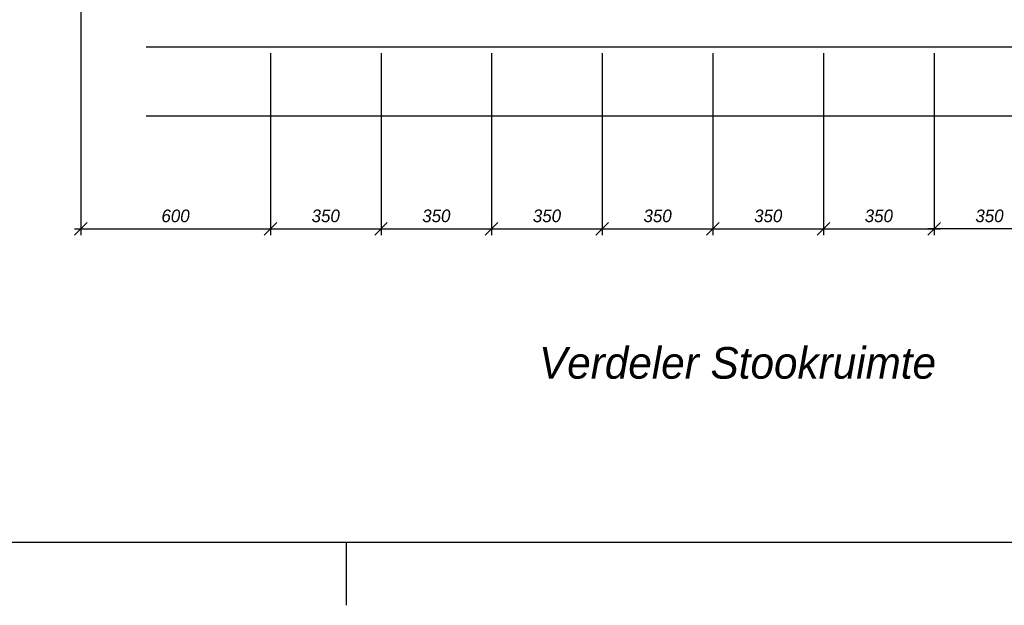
# Model space of a CAD drawing. Header units: millimetres. Extents: x -1610 to 15190, y -718 to 11182.
# Tile 2 of 12: x 1557 to 4672, y -718 to 1136. Entities that reach past the tile are written whole.
import ezdxf
from ezdxf.enums import TextEntityAlignment as Align

# ---------------------------------------------------------------- set-up
doc = ezdxf.new("R2010")
doc.units = ezdxf.units.MM
doc.header["$LTSCALE"] = 20
doc.layers.get('0').update_dxf_attribs({"linetype": 'CONTINUOUS'})
doc.layers.get('DEFPOINTS').update_dxf_attribs({"linetype": 'CONTINUOUS'})
for name, color, linetype in [('Bouwkundig', 8, 'CONTINUOUS'), ('SCHERMER_KADER', 7, 'CONTINUOUS'), ('SCHERMER_ONDERHOEK', 7, 'CONTINUOUS'), ('WM-maatvoering', 7, 'CONTINUOUS'), ('WT-tekst', 7, 'CONTINUOUS')]:
    doc.layers.add(name, color=color, linetype=linetype)
doc.styles.add('B-01', font='GOTHICI.TTF')
doc.styles.add('SANSSERIF', font='sanss___.ttf')
doc.styles.add('SANSSERIFBOLD', font='sanssb__.ttf')
doc.dimstyles.new('SCHERMER', dxfattribs={"dimscale": 20, "dimtxt": 2, "dimasz": 2, "dimexe": 1, "dimexo": 1, "dimgap": 1, "dimtad": 1, "dimdec": 0, "dimzin": 0, "dimdsep": 46, "dimtxsty": 'B-01', "dimblk1": 'OBLIQUE', "dimblk2": 'OBLIQUE', "dimsah": 1, "dimcen": -3, "dimdle": 1, "dimclrd": 256, "dimclre": 256, "dimclrt": 256, "dimadec": 0, "dimazin": 0, "dimtfac": 0.75, "dimtdec": 0, "dimtmove": 0, "dimatfit": 1, "dimfxl": 1, "dimtvp": 1.5, "dimtolj": 1, "dimtzin": 0, "dimlwd": -1, "dimlwe": -1, "dimarcsym": 0})

# ---------------------------------------------------------------- blocks, each defined once
blk = doc.blocks.new('A1')
at = {"layer": 'SCHERMER_KADER', "color": 8, "linetype": 'Continuous'}
blk.add_line((-820, 0), (0, 0), dxfattribs=at)
at = {"layer": 'SCHERMER_KADER', "color": 9}
blk.add_line((-620, 0), (-620, -10), dxfattribs=at)
at = {"layer": 'SCHERMER_ONDERHOEK', "width": 1.32}
for tag, height, style, p in [('WIJZA', 1.8, 'SANSSERIF', (-161.01, 168.4)), ('WIJZG', 1.8, 'SANSSERIF', (-75.51, 168.4)), ('OMSCHRIJVINGA', 1.8, 'SANSSERIF', (-161.01, 162)), ('OMSCHRIJVINGG', 1.8, 'SANSSERIF', (-75.51, 162)), ('WIJZB', 1.8, 'SANSSERIF', (-161.01, 155.6)), ('WIJZH', 1.8, 'SANSSERIF', (-75.51, 155.6)), ('OMSCHRIJVINGB', 1.8, 'SANSSERIF', (-161.01, 149.2)), ('OMSCHRIJVINGH', 1.8, 'SANSSERIF', (-75.51, 149.2)), ('WIJZC', 1.8, 'SANSSERIF', (-161.01, 142.8)), ('WIJZI', 1.8, 'SANSSERIF', (-75.51, 142.8)), ('OMSCHRIJVINGC', 1.8, 'SANSSERIF', (-161.01, 136.4)), ('OMSCHRIJVINGI', 1.8, 'SANSSERIF', (-75.51, 136.4)), ('WIJZD', 1.8, 'SANSSERIF', (-161.01, 130)), ('WIJZJ', 1.8, 'SANSSERIF', (-75.51, 130)), ('OMSCHRIJVINGD', 1.8, 'SANSSERIF', (-161.01, 123.6)), ('OMSCHRIJVINGJ', 1.8, 'SANSSERIF', (-75.51, 123.6)), ('WIJZE', 1.8, 'SANSSERIF', (-161.01, 117.2)), ('WIJZK', 1.8, 'SANSSERIF', (-75.51, 117.2)), ('OMSCHRIJVINGE', 1.8, 'SANSSERIF', (-161.01, 110.8)), ('OMSCHRIJVINGK', 1.8, 'SANSSERIF', (-75.51, 110.8)), ('WIJZF', 1.8, 'SANSSERIF', (-161.01, 104.4)), ('WIJZL', 1.8, 'SANSSERIF', (-75.51, 104.4)), ('OMSCHRIJVINGF', 1.8, 'SANSSERIF', (-161.01, 98)), ('OMSCHRIJVINGL', 1.8, 'SANSSERIF', (-75.51, 98)), ('BENAMING', 2.34, 'SANSSERIFBOLD', (-161.26, 58)), ('BENAMING2', 2.34, 'SANSSERIFBOLD', (-161.26, 51.6)), ('BETREFT', 2.34, 'SANSSERIFBOLD', (-161.26, 45.2)), ('SCHAAL', 1.8, 'SANSSERIF', (-161.26, 38.8)), ('DATUM', 1.8, 'SANSSERIF', (-161.26, 26)), ('NR', 1.8, 'SANSSERIF', (-125.23, 19.6)), ('A?', 1.8, 'SANSSERIF', (-72.69, 19.6)), ('DD', 1.8, 'SANSSERIF', (-125.23, 13.2)), ('TEKNR.', 2.34, 'SANSSERIFBOLD', (-72.69, 13.2))]:
    blk.add_attdef(tag, text='', height=height, dxfattribs=dict(at, style=style)).set_placement(p, align=Align.MIDDLE_LEFT)
at = {"layer": 'SCHERMER_ONDERHOEK', "style": 'SANSSERIF', "oblique": 15, "width": 1.32}
blk.add_attdef('STATUS', (-179.5, 76.8), '', height=3.5, dxfattribs=at)
blk = doc.blocks.new('_OBLIQUE')
at = {"color": 0, "linetype": 'ByBlock'}
blk.add_line((-0.5, -0.5), (0.5, 0.5), dxfattribs=at)
blk = doc.blocks.new('*D29')
at = {"layer": 'DEFPOINTS', "color": 0, "transparency": 16777216}
for p in [(4100, 1050), (4450, 1050), (4450, 474.2)]:
    blk.add_point(p, dxfattribs=at)
at = {"layer": 'WM-maatvoering', "transparency": 16777216}
for p, q in [((4100, 1030), (4100, 454.2)), ((4450, 1030), (4450, 454.2)), ((4080, 474.2), (4470, 474.2))]:
    blk.add_line(p, q, dxfattribs=at)
at = {"layer": 'WM-maatvoering', "transparency": 16777216, "xscale": 40, "yscale": 40, "zscale": 40, "rotation": 180}
blk.add_blockref('_OBLIQUE', (4100, 474.2), dxfattribs=at)
at = {"layer": 'WM-maatvoering', "transparency": 16777216, "xscale": 40, "yscale": 40, "zscale": 40}
blk.add_blockref('_OBLIQUE', (4450, 474.2), dxfattribs=at)
at = {"layer": 'WM-maatvoering', "transparency": 16777216, "insert": (4275, 515.1), "char_height": 40, "attachment_point": 5, "style": 'B-01'}
blk.add_mtext('\\A1;350', dxfattribs=at)
blk = doc.blocks.new('*D30')
at = {"layer": 'DEFPOINTS', "color": 0, "transparency": 16777216}
for p in [(3750, 1050), (4100, 1050), (4100, 474.2)]:
    blk.add_point(p, dxfattribs=at)
at = {"layer": 'WM-maatvoering', "transparency": 16777216}
for p, q in [((3750, 1030), (3750, 454.2)), ((4100, 1030), (4100, 454.2)), ((3730, 474.2), (4120, 474.2))]:
    blk.add_line(p, q, dxfattribs=at)
at = {"layer": 'WM-maatvoering', "transparency": 16777216, "xscale": 40, "yscale": 40, "zscale": 40, "rotation": 180}
blk.add_blockref('_OBLIQUE', (3750, 474.2), dxfattribs=at)
at = {"layer": 'WM-maatvoering', "transparency": 16777216, "xscale": 40, "yscale": 40, "zscale": 40}
blk.add_blockref('_OBLIQUE', (4100, 474.2), dxfattribs=at)
at = {"layer": 'WM-maatvoering', "transparency": 16777216, "insert": (3925, 515.1), "char_height": 40, "attachment_point": 5, "style": 'B-01'}
blk.add_mtext('\\A1;350', dxfattribs=at)
blk = doc.blocks.new('*D31')
at = {"layer": 'DEFPOINTS', "color": 0, "transparency": 16777216}
for p in [(3050, 1050), (3400, 1050), (3400, 474.2)]:
    blk.add_point(p, dxfattribs=at)
at = {"layer": 'WM-maatvoering', "transparency": 16777216}
for p, q in [((3050, 1030), (3050, 454.2)), ((3400, 1030), (3400, 454.2)), ((3030, 474.2), (3420, 474.2))]:
    blk.add_line(p, q, dxfattribs=at)
at = {"layer": 'WM-maatvoering', "transparency": 16777216, "xscale": 40, "yscale": 40, "zscale": 40, "rotation": 180}
blk.add_blockref('_OBLIQUE', (3050, 474.2), dxfattribs=at)
at = {"layer": 'WM-maatvoering', "transparency": 16777216, "xscale": 40, "yscale": 40, "zscale": 40}
blk.add_blockref('_OBLIQUE', (3400, 474.2), dxfattribs=at)
at = {"layer": 'WM-maatvoering', "transparency": 16777216, "insert": (3225, 515.1), "char_height": 40, "attachment_point": 5, "style": 'B-01'}
blk.add_mtext('\\A1;350', dxfattribs=at)
blk = doc.blocks.new('*D32')
at = {"layer": 'DEFPOINTS', "color": 0, "transparency": 16777216}
for p in [(3400, 1050), (3750, 1050), (3750, 474.2)]:
    blk.add_point(p, dxfattribs=at)
at = {"layer": 'WM-maatvoering', "transparency": 16777216}
for p, q in [((3400, 1030), (3400, 454.2)), ((3750, 1030), (3750, 454.2)), ((3380, 474.2), (3770, 474.2))]:
    blk.add_line(p, q, dxfattribs=at)
at = {"layer": 'WM-maatvoering', "transparency": 16777216, "xscale": 40, "yscale": 40, "zscale": 40, "rotation": 180}
blk.add_blockref('_OBLIQUE', (3400, 474.2), dxfattribs=at)
at = {"layer": 'WM-maatvoering', "transparency": 16777216, "xscale": 40, "yscale": 40, "zscale": 40}
blk.add_blockref('_OBLIQUE', (3750, 474.2), dxfattribs=at)
at = {"layer": 'WM-maatvoering', "transparency": 16777216, "insert": (3575, 515.1), "char_height": 40, "attachment_point": 5, "style": 'B-01'}
blk.add_mtext('\\A1;350', dxfattribs=at)
blk = doc.blocks.new('*D33')
at = {"layer": 'DEFPOINTS', "color": 0, "transparency": 16777216}
for p in [(1749.9, 1569), (2350, 1050), (2350, 474.2)]:
    blk.add_point(p, dxfattribs=at)
at = {"layer": 'WM-maatvoering', "transparency": 16777216}
for p, q in [((1749.9, 1549), (1749.9, 454.2)), ((2350, 1030), (2350, 454.2)), ((1729.9, 474.2), (2370, 474.2))]:
    blk.add_line(p, q, dxfattribs=at)
at = {"layer": 'WM-maatvoering', "transparency": 16777216, "xscale": 40, "yscale": 40, "zscale": 40, "rotation": 180}
blk.add_blockref('_OBLIQUE', (1749.9, 474.2), dxfattribs=at)
at = {"layer": 'WM-maatvoering', "transparency": 16777216, "xscale": 40, "yscale": 40, "zscale": 40}
blk.add_blockref('_OBLIQUE', (2350, 474.2), dxfattribs=at)
at = {"layer": 'WM-maatvoering', "transparency": 16777216, "insert": (2050, 515), "char_height": 40, "attachment_point": 5, "style": 'B-01'}
blk.add_mtext('\\A1;600', dxfattribs=at)
blk = doc.blocks.new('*D37')
at = {"layer": 'DEFPOINTS', "color": 0, "transparency": 16777216}
for p in [(4450, 1050), (4800, 1050), (4450, 474.2)]:
    blk.add_point(p, dxfattribs=at)
at = {"layer": 'WM-maatvoering', "transparency": 16777216}
for p, q in [((4450, 1030), (4450, 454.2)), ((4800, 1030), (4800, 454.2)), ((4820, 474.2), (4430, 474.2))]:
    blk.add_line(p, q, dxfattribs=at)
at = {"layer": 'WM-maatvoering', "transparency": 16777216, "xscale": 40, "yscale": 40, "zscale": 40, "rotation": 180}
blk.add_blockref('_OBLIQUE', (4450, 474.2), dxfattribs=at)
at = {"layer": 'WM-maatvoering', "transparency": 16777216, "xscale": 40, "yscale": 40, "zscale": 40}
blk.add_blockref('_OBLIQUE', (4800, 474.2), dxfattribs=at)
at = {"layer": 'WM-maatvoering', "transparency": 16777216, "insert": (4625, 515.1), "char_height": 40, "attachment_point": 5, "style": 'B-01'}
blk.add_mtext('\\A1;350', dxfattribs=at)
blk = doc.blocks.new('*D69')
at = {"layer": 'DEFPOINTS', "color": 0, "transparency": 16777216}
for p in [(2350, 1050), (2700, 1050), (2700, 474.2)]:
    blk.add_point(p, dxfattribs=at)
at = {"layer": 'WM-maatvoering', "transparency": 16777216}
for p, q in [((2350, 1030), (2350, 454.2)), ((2700, 1030), (2700, 454.2)), ((2330, 474.2), (2720, 474.2))]:
    blk.add_line(p, q, dxfattribs=at)
at = {"layer": 'WM-maatvoering', "transparency": 16777216, "xscale": 40, "yscale": 40, "zscale": 40, "rotation": 180}
blk.add_blockref('_OBLIQUE', (2350, 474.2), dxfattribs=at)
at = {"layer": 'WM-maatvoering', "transparency": 16777216, "xscale": 40, "yscale": 40, "zscale": 40}
blk.add_blockref('_OBLIQUE', (2700, 474.2), dxfattribs=at)
at = {"layer": 'WM-maatvoering', "transparency": 16777216, "insert": (2525, 515.1), "char_height": 40, "attachment_point": 5, "style": 'B-01'}
blk.add_mtext('\\A1;350', dxfattribs=at)
blk = doc.blocks.new('*D70')
at = {"layer": 'DEFPOINTS', "color": 0, "transparency": 16777216}
for p in [(2700, 1050), (3050, 1050), (3050, 474.2)]:
    blk.add_point(p, dxfattribs=at)
at = {"layer": 'WM-maatvoering', "transparency": 16777216}
for p, q in [((2700, 1030), (2700, 454.2)), ((3050, 1030), (3050, 454.2)), ((2680, 474.2), (3070, 474.2))]:
    blk.add_line(p, q, dxfattribs=at)
at = {"layer": 'WM-maatvoering', "transparency": 16777216, "xscale": 40, "yscale": 40, "zscale": 40, "rotation": 180}
blk.add_blockref('_OBLIQUE', (2700, 474.2), dxfattribs=at)
at = {"layer": 'WM-maatvoering', "transparency": 16777216, "xscale": 40, "yscale": 40, "zscale": 40}
blk.add_blockref('_OBLIQUE', (3050, 474.2), dxfattribs=at)
at = {"layer": 'WM-maatvoering', "transparency": 16777216, "insert": (2875, 515.1), "char_height": 40, "attachment_point": 5, "style": 'B-01'}
blk.add_mtext('\\A1;350', dxfattribs=at)

msp = doc.modelspace()

# ---------------------------------------------------------------- linework, layer by layer
at = {"layer": 'Bouwkundig'}
for p, q in [((1956.7, 1050), (6334.8, 1050)), ((1956.7, 832.1), (6334.8, 832.1))]:
    msp.add_line(p, q, dxfattribs=at)

# ---------------------------------------------------------------- block references
at = {"xscale": 20, "yscale": 20, "zscale": 20}
msp.add_blockref('A1', (14990, -517.5), dxfattribs=at)

# ---------------------------------------------------------------- texts
at = {"layer": 'WT-tekst', "linetype": 'Continuous', "style": 'B-01'}
msp.add_text('Verdeler Stookruimte', height=100, dxfattribs=at).set_placement((3200, 0))

# ---------------------------------------------------------------- dimensions: what is measured, and where the dimension line sits
at = {"layer": 'WM-maatvoering'}
for base, p1, p2, picture, middle in [((2350, 474.2), (1749.9, 1569), (2350, 1050), '*D33', (2050, 515)), ((2700, 474.2), (2350, 1050), (2700, 1050), '*D69', (2525, 515.1)), ((3050, 474.2), (2700, 1050), (3050, 1050), '*D70', (2875, 515.1)), ((3400, 474.2), (3050, 1050), (3400, 1050), '*D31', (3225, 515.1)), ((3750, 474.2), (3400, 1050), (3750, 1050), '*D32', (3575, 515.1)), ((4100, 474.2), (3750, 1050), (4100, 1050), '*D30', (3925, 515.1)), ((4450, 474.2), (4100, 1050), (4450, 1050), '*D29', (4275, 515.1)), ((4450, 474.2), (4800, 1050), (4450, 1050), '*D37', (4625, 515.1))]:
    dim = msp.add_linear_dim(base=base, p1=p1, p2=p2, dimstyle='SCHERMER', dxfattribs=at)
    dim.commit()
    dim.dimension.update_dxf_attribs({"geometry": picture, "text_midpoint": middle})

doc.saveas('drawing.dxf')
